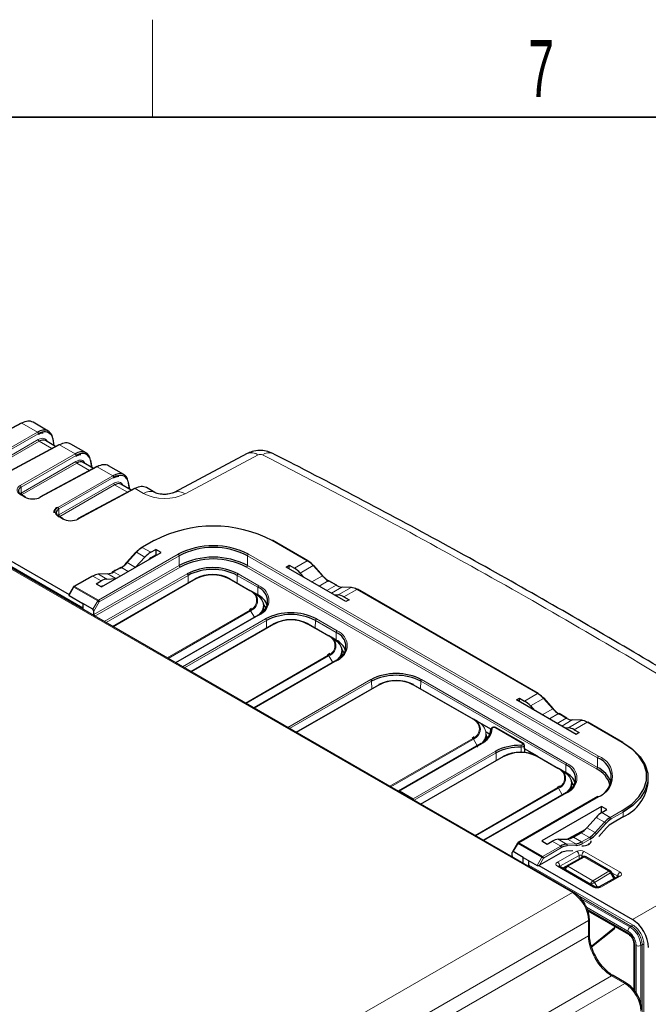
# Paper-space layout 'Blatt4' of a CAD drawing. Header units: millimetres. Extents: x 5 to 418, y 2 to 292.
# Tile 58 of 59: x 304 to 343, y 228 to 288. Entities that reach past the tile are written whole.
import ezdxf

# ---------------------------------------------------------------- set-up
doc = ezdxf.new("R2010")
doc.units = ezdxf.units.MM
doc.layers.add('SLD-0', color=7, linetype='Continuous')
doc.styles.add('SLDTEXTSTYLE0', font='TXT', dxfattribs={"width": 0.605})

psp = doc.layouts.new('Blatt4')

# ---------------------------------------------------------------- linework, layer by layer
at = {"color": 7, "linetype": 'Continuous', "lineweight": 25}
for p, q in [((282.292, 267.647), (307.37, 253.17)), ((338.374, 234.858), (285.231, 265.536)), ((304.428, 263.711), (300.934, 261.832)), ((306.098, 263.218), (305.161, 263.759)), ((306.549, 262.265), (305.915, 262.631)), ((306.462, 262.315), (306.392, 262.739)), ((306.747, 262.372), (303.253, 260.493)), ((308.418, 261.879), (307.48, 262.42)), ((318.311, 261.83), (313.817, 259.44)), ((309.067, 261.033), (305.572, 259.154)), ((308.868, 260.926), (308.235, 261.292)), ((308.781, 260.977), (308.711, 261.4)), ((310.737, 260.54), (309.799, 261.082)), ((311.386, 259.694), (307.892, 257.816)), ((311.187, 259.587), (310.554, 259.953)), ((311.1, 259.638), (311.031, 260.061)), ((312.634, 259.445), (312.119, 259.743)), ((304.697, 259.168), (304.419, 259.328)), ((312.634, 259.445), (312.618, 259.454)), ((307.016, 257.829), (306.739, 257.989)), ((312.568, 256.495), (311.829, 256.068)), ((322.041, 255.252), (319.888, 256.495)), ((309.36, 253.637), (313.026, 255.753)), ((311.475, 255.774), (310.906, 255.139)), ((311.46, 254.849), (312.023, 255.469)), ((312.383, 255.767), (312.692, 255.946)), ((312.692, 255.593), (312.447, 255.451)), ((313.026, 255.753), (312.692, 255.946)), ((312.692, 255.946), (312.692, 255.593)), ((312.692, 255.593), (312.721, 255.576)), ((310.543, 254.836), (310.067, 254.561)), ((320.702, 254.855), (320.895, 254.966)), ((324.368, 252.738), (320.702, 254.855)), ((320.895, 254.966), (321.204, 254.788)), ((320.895, 254.744), (320.895, 254.966)), ((322.964, 254.322), (322.396, 254.957)), ((308.781, 254.309), (307.67, 253.667)), ((309.721, 254.449), (309.152, 254.427)), ((321.564, 254.49), (321.816, 254.212)), ((307.64, 253.638), (307.363, 253.157)), ((309.026, 253.829), (309.335, 254.008)), ((309.026, 253.829), (309.36, 253.637)), ((309.693, 254.124), (310.246, 254.148)), ((310.049, 251.209), (315.122, 254.138)), ((317.249, 254.138), (318.521, 253.403)), ((323.803, 253.745), (323.327, 254.02)), ((324.718, 253.611), (324.149, 253.633)), ((307.375, 253.111), (308.224, 252.621)), ((318.769, 253.261), (318.521, 253.403)), ((318.957, 253.152), (318.77, 253.26)), ((323.647, 253.155), (323.895, 253.144)), ((324.252, 253.028), (324.561, 252.85)), ((336.183, 247.088), (325.089, 253.492)), ((308.224, 252.621), (308.224, 252.263)), ((308.841, 252.265), (308.224, 252.621)), ((319.338, 252.3), (319.334, 252.473)), ((324.561, 252.85), (324.368, 252.738)), ((308.901, 251.935), (308.898, 252.14)), ((318.981, 251.911), (313.908, 248.982)), ((318.58, 252.319), (318.441, 252.222)), ((314.857, 248.434), (319.931, 251.362)), ((322.057, 251.362), (323.33, 250.628)), ((323.577, 250.485), (323.33, 250.628)), ((323.766, 250.376), (323.578, 250.484)), ((323.388, 249.543), (323.25, 249.446)), ((324.147, 249.524), (324.143, 249.697)), ((323.789, 249.135), (318.716, 246.206)), ((321.32, 244.703), (326.394, 247.631)), ((328.52, 247.631), (332.197, 245.509)), ((334.844, 246.691), (335.037, 246.802)), ((338.511, 244.574), (334.844, 246.691)), ((335.037, 246.802), (335.346, 246.624)), ((335.037, 246.58), (335.037, 246.802)), ((335.706, 246.326), (335.958, 246.048)), ((337.107, 246.158), (336.538, 246.793)), ((337.945, 245.581), (337.47, 245.855)), ((332.444, 245.366), (332.197, 245.509)), ((333.268, 244.89), (332.445, 245.365)), ((338.86, 245.446), (338.291, 245.469)), ((341.384, 244.085), (339.231, 245.328)), ((332.988, 244.731), (333.218, 244.598)), ((333.014, 244.405), (333.01, 244.578)), ((333.263, 244.867), (333.261, 244.776)), ((335.251, 244.026), (333.588, 244.986)), ((337.789, 244.991), (338.037, 244.98)), ((338.394, 244.864), (338.703, 244.686)), ((338.703, 244.686), (338.511, 244.574)), ((332.656, 244.016), (327.583, 241.087)), ((332.255, 244.424), (332.117, 244.327)), ((335.354, 243.446), (335.33, 243.912)), ((336.144, 243.23), (335.341, 243.693)), ((328.957, 240.294), (334.03, 243.223)), ((336.157, 243.223), (337.429, 242.488)), ((337.677, 242.345), (337.429, 242.488)), ((337.865, 242.236), (337.678, 242.345)), ((338.246, 241.384), (338.243, 241.557)), ((338.336, 241.476), (338.243, 241.53)), ((342.924, 241.632), (342.924, 241.926)), ((337.889, 240.995), (332.816, 238.066)), ((337.488, 241.403), (337.349, 241.307)), ((328.496, 240.624), (328.496, 240.56)), ((339.843, 240.749), (334.945, 237.921)), ((340.066, 240.143), (336.4, 238.027)), ((340.4, 239.95), (340.066, 240.143)), ((340.072, 239.787), (340.066, 240.143)), ((340.072, 239.787), (340.094, 239.774)), ((340.091, 239.772), (340.4, 239.95)), ((339.17, 238.835), (339.734, 239.472)), ((341.401, 239.509), (340.731, 239.123)), ((339.079, 238.74), (338.019, 238.149)), ((338.337, 238.261), (338.812, 238.535)), ((340.373, 238.824), (339.911, 238.309)), ((334.917, 237.893), (334.599, 237.356)), ((336.4, 238.027), (336.734, 237.834)), ((336.734, 237.834), (337.043, 238.012)), ((337.403, 238.127), (337.977, 238.146)), ((334.585, 237.108), (334.589, 237.31)), ((335.263, 237.011), (334.646, 237.368)), ((337.545, 237.284), (336.248, 236.535)), ((338.305, 237.414), (337.904, 237.399)), ((335.263, 237.011), (336.112, 236.521)), ((335.263, 236.653), (335.263, 237.011)), ((335.61, 236.546), (335.613, 236.769)), ((337.902, 236.483), (338.909, 237.045)), ((340.613, 236.175), (339.108, 237.044)), ((336.212, 236.519), (341.962, 233.2)), ((339.662, 235.205), (337.456, 236.478)), ((337.702, 236.368), (337.902, 236.483)), ((340.887, 235.755), (340.687, 236.101)), ((341.106, 235.864), (339.918, 235.202)), ((340.892, 235.745), (340.887, 235.755)), ((339.228, 233.734), (341.723, 232.294)), ((339.322, 232.272), (339.322, 233.215)), ((339.456, 231.518), (340.839, 232.633)), ((342.047, 231.732), (342.047, 228.876)), ((341.588, 229.283), (340.777, 229.752))]:
    psp.add_line(p, q, dxfattribs=at)
at = {"color": 7, "linetype": 'Continuous', "lineweight": 18}
for p, q in [((282.287, 267.328), (308.224, 252.355)), ((338.276, 234.849), (285.134, 265.528)), ((304.467, 263.706), (300.973, 261.828)), ((305.427, 263.152), (304.467, 263.706)), ((302.053, 261.204), (305.427, 263.152)), ((305.483, 263.054), (302.109, 261.106)), ((302.109, 260.747), (305.476, 262.691)), ((306.43, 262.334), (306.371, 262.694)), ((305.533, 262.593), (302.166, 260.649)), ((306.786, 262.367), (303.292, 260.489)), ((306.316, 262.14), (305.533, 262.593)), ((307.746, 261.813), (306.786, 262.367)), ((304.372, 259.865), (307.746, 261.813)), ((307.803, 261.715), (304.429, 259.767)), ((318.986, 261.747), (314.492, 259.357)), ((304.429, 259.408), (307.796, 261.352)), ((307.852, 261.254), (304.485, 259.31)), ((309.105, 261.029), (305.611, 259.15)), ((308.636, 260.801), (307.852, 261.254)), ((308.749, 260.995), (308.69, 261.355)), ((310.066, 260.474), (309.105, 261.029)), ((306.691, 258.526), (310.066, 260.474)), ((310.122, 260.376), (306.748, 258.428)), ((304.429, 259.408), (304.429, 259.767)), ((306.748, 258.069), (310.115, 260.013)), ((310.171, 259.915), (306.804, 257.971)), ((311.425, 259.69), (307.931, 257.811)), ((310.955, 259.462), (310.171, 259.915)), ((311.069, 259.656), (311.009, 260.016)), ((311.951, 259.386), (311.425, 259.69)), ((304.658, 259.164), (304.38, 259.325)), ((306.748, 258.069), (306.748, 258.428)), ((306.977, 257.825), (306.7, 257.986)), ((312.608, 256.491), (311.869, 256.064)), ((312.383, 255.767), (311.869, 256.064)), ((322.001, 255.248), (319.848, 256.491)), ((309.17, 252.82), (314.068, 255.647)), ((314.125, 255.551), (309.227, 252.723)), ((311.51, 255.766), (310.941, 255.131)), ((312.023, 255.469), (311.51, 255.766)), ((314.134, 254.955), (314.125, 255.551)), ((318.322, 254.955), (318.331, 255.551)), ((339.827, 243.141), (318.331, 255.551)), ((318.387, 255.647), (339.883, 243.238)), ((308.901, 251.935), (314.134, 254.955)), ((314.191, 254.858), (308.959, 251.838)), ((310.583, 254.832), (310.107, 254.557)), ((311.007, 254.587), (310.583, 254.832)), ((311.445, 254.84), (310.941, 255.131)), ((339.761, 242.449), (318.265, 254.858)), ((318.322, 254.955), (339.818, 242.546)), ((321.204, 254.788), (322.001, 255.248)), ((321.564, 254.49), (322.36, 254.949)), ((322.929, 254.314), (322.36, 254.949)), ((308.821, 254.305), (307.71, 253.663)), ((309.335, 254.008), (308.821, 254.305)), ((309.748, 254.442), (309.179, 254.42)), ((309.693, 254.124), (309.179, 254.42)), ((309.533, 251.507), (314.623, 254.446)), ((314.68, 254.349), (309.645, 251.442)), ((310.252, 254.151), (309.748, 254.442)), ((310.531, 254.312), (310.107, 254.557)), ((314.686, 253.886), (314.68, 254.349)), ((317.685, 253.886), (317.692, 254.349)), ((318.964, 253.614), (317.692, 254.349)), ((317.748, 254.446), (319.021, 253.711)), ((322.284, 253.942), (322.929, 254.314)), ((307.67, 253.621), (307.375, 253.111)), ((309.13, 252.778), (307.67, 253.621)), ((307.71, 253.663), (309.17, 252.82)), ((315.162, 254.134), (310.073, 251.196)), ((318.481, 253.399), (317.209, 254.134)), ((318.957, 253.152), (318.964, 253.614)), ((322.722, 253.689), (323.287, 254.016)), ((323.198, 253.414), (323.763, 253.741)), ((323.763, 253.741), (323.287, 254.016)), ((323.477, 253.253), (324.122, 253.626)), ((323.895, 253.144), (324.691, 253.604)), ((324.691, 253.604), (324.122, 253.626)), ((318.958, 253.11), (318.957, 253.152)), ((324.252, 253.028), (325.049, 253.488)), ((336.143, 247.084), (325.049, 253.488)), ((308.841, 252.265), (309.13, 252.778)), ((309.227, 252.723), (308.898, 252.14)), ((313.392, 249.28), (318.481, 252.218)), ((318.521, 252.176), (313.448, 249.247)), ((319.021, 251.907), (313.931, 248.968)), ((318.751, 251.778), (318.521, 252.176)), ((314.341, 248.731), (319.431, 251.67)), ((319.488, 251.573), (314.454, 248.667)), ((319.971, 251.358), (314.881, 248.42)), ((319.495, 251.111), (319.488, 251.573)), ((323.29, 250.624), (322.017, 251.358)), ((322.493, 251.111), (322.5, 251.573)), ((323.773, 250.838), (322.5, 251.573)), ((322.556, 251.67), (323.829, 250.935)), ((323.766, 250.376), (323.773, 250.838)), ((323.766, 250.334), (323.766, 250.376)), ((318.2, 246.504), (323.29, 249.442)), ((323.33, 249.4), (318.256, 246.471)), ((323.559, 249.002), (323.33, 249.4)), ((323.829, 249.131), (318.739, 246.193)), ((320.804, 245), (325.894, 247.939)), ((325.951, 247.842), (320.917, 244.936)), ((326.434, 247.627), (321.344, 244.689)), ((325.958, 247.38), (325.951, 247.842)), ((332.157, 245.505), (328.48, 247.627)), ((328.956, 247.38), (328.963, 247.842)), ((337.872, 242.699), (328.963, 247.842)), ((329.019, 247.939), (337.929, 242.795)), ((335.346, 246.624), (336.143, 247.084)), ((335.706, 246.326), (336.502, 246.785)), ((337.071, 246.15), (336.502, 246.785)), ((336.426, 245.778), (337.071, 246.15)), ((336.864, 245.525), (337.43, 245.851)), ((337.905, 245.577), (337.43, 245.851)), ((337.34, 245.25), (337.905, 245.577)), ((337.619, 245.089), (338.264, 245.462)), ((338.037, 244.98), (338.833, 245.44)), ((338.833, 245.44), (338.264, 245.462)), ((338.394, 244.864), (339.191, 245.324)), ((341.344, 244.081), (339.191, 245.324)), ((335.211, 244.022), (333.548, 244.982)), ((327.067, 241.385), (332.157, 244.323)), ((332.197, 244.281), (327.124, 241.352)), ((332.696, 244.012), (327.662, 241.106)), ((332.444, 243.853), (332.197, 244.281)), ((327.618, 241.067), (332.444, 243.853)), ((328.496, 240.624), (333.531, 243.53)), ((333.588, 243.433), (328.553, 240.527)), ((333.594, 242.971), (333.588, 243.433)), ((334.07, 243.219), (328.981, 240.28)), ((337.389, 242.484), (336.117, 243.219)), ((337.865, 242.236), (337.872, 242.699)), ((339.818, 242.546), (339.827, 243.141)), ((337.866, 242.195), (337.865, 242.236)), ((327.662, 241.106), (328.496, 240.624)), ((332.3, 238.364), (337.389, 241.303)), ((337.429, 241.261), (332.356, 238.332)), ((337.929, 240.991), (332.839, 238.053)), ((337.659, 240.863), (337.429, 241.261)), ((341.962, 233.2), (355.268, 240.882)), ((339.883, 240.745), (334.985, 237.917)), ((340.072, 239.76), (340.072, 239.787)), ((340.091, 239.772), (340.606, 239.475)), ((340.606, 239.475), (341.344, 239.901)), ((341.401, 239.803), (340.662, 239.377)), ((341.401, 239.509), (341.401, 239.803)), ((339.678, 238.541), (340.247, 239.176)), ((339.734, 239.472), (340.247, 239.176)), ((340.327, 239.098), (339.759, 238.463)), ((338.954, 238.631), (338.128, 238.171)), ((338.812, 238.535), (339.32, 238.243)), ((339.17, 238.835), (339.678, 238.541)), ((334.945, 237.875), (334.646, 237.368)), ((336.406, 237.032), (334.945, 237.875)), ((334.985, 237.917), (336.446, 237.074)), ((337.043, 238.012), (337.558, 237.715)), ((337.403, 238.127), (337.916, 237.831)), ((337.916, 237.831), (338.485, 237.853)), ((337.977, 238.146), (338.485, 237.853)), ((338.337, 238.261), (338.844, 237.968)), ((338.844, 237.968), (339.32, 238.243)), ((339.376, 238.145), (338.9, 237.87)), ((336.446, 237.074), (337.558, 237.715)), ((337.614, 237.617), (336.503, 236.976)), ((337.359, 236.727), (338.547, 237.389)), ((338.518, 237.747), (337.949, 237.725)), ((338.999, 237.384), (341.205, 236.11)), ((334.53, 237.077), (334.585, 237.109)), ((336.112, 236.521), (336.406, 237.032)), ((336.503, 236.976), (336.248, 236.535)), ((338.686, 237.142), (337.498, 236.48)), ((339.008, 237.034), (338, 236.472)), ((338.686, 236.92), (338.686, 237.142)), ((338.976, 237.068), (338.855, 237.138)), ((338.855, 237.138), (338.855, 237.015)), ((340.513, 236.165), (339.008, 237.034)), ((335.61, 236.546), (341.967, 232.876)), ((339.565, 235.196), (337.359, 236.47)), ((337.498, 236.48), (337.498, 236.455)), ((337.678, 236.351), (337.702, 236.368)), ((338, 236.472), (339.541, 235.583)), ((339.541, 235.583), (340.513, 236.165)), ((340.615, 236.06), (339.642, 235.479)), ((340.815, 235.714), (340.615, 236.06)), ((341.062, 235.864), (340.705, 236.07)), ((339.642, 235.479), (339.816, 235.177)), ((341.205, 235.854), (340.017, 235.192)), ((340.522, 235.539), (340.815, 235.714)), ((340.82, 235.705), (340.815, 235.714)), ((341.062, 235.839), (341.062, 235.864)), ((308.535, 217.692), (338.276, 234.849)), ((341.911, 232.778), (338.582, 234.7)), ((338.827, 234.457), (341.824, 232.727)), ((341.684, 232.483), (339.138, 233.953)), ((339.204, 233.816), (341.681, 232.385)), ((339.266, 233.135), (310.299, 216.424)), ((339.266, 232.192), (339.266, 233.135)), ((339.443, 231.568), (340.857, 232.709)), ((340.857, 232.709), (340.857, 232.793)), ((341.911, 232.778), (341.824, 232.727)), ((312.049, 216.48), (339.266, 232.192)), ((342.106, 231.65), (342.106, 228.796)), ((342.192, 228.678), (342.192, 231.604)), ((342.561, 231.653), (342.473, 231.603)), ((342.473, 231.603), (342.473, 228.037)), ((342.561, 134.321), (342.561, 231.653)), ((342.673, 231.652), (342.673, 134.32)), ((340.68, 229.743), (313.528, 214.069)), ((341.491, 229.275), (340.68, 229.743)), ((312.538, 212.544), (341.491, 229.275))]:
    psp.add_line(p, q, dxfattribs=at)
at = {"color": 7, "linetype": 'Continuous', "lineweight": 18, "flags": 128}
for points in [[(311.51, 255.766), (311.5, 255.771), (311.49, 255.775), (311.483, 255.776), (311.477, 255.775), (311.475, 255.774)], [(310.941, 255.131), (310.931, 255.136), (310.921, 255.14), (310.914, 255.141), (310.908, 255.141), (310.906, 255.139)], [(322.36, 254.949), (322.371, 254.955), (322.38, 254.958), (322.387, 254.96), (322.393, 254.959), (322.396, 254.957)], [(322.929, 254.314), (322.939, 254.32), (322.949, 254.323), (322.956, 254.325), (322.962, 254.324), (322.964, 254.322)], [(307.64, 253.638), (307.641, 253.637), (307.645, 253.635), (307.651, 253.632), (307.659, 253.627), (307.67, 253.621)], [(318.965, 251.881), (318.999, 251.91), (319.17, 252.095), (319.276, 252.296), (319.311, 252.504), (319.276, 252.713), (319.17, 252.914), (318.999, 253.099), (318.769, 253.261)], [(323.773, 249.106), (323.807, 249.134), (323.978, 249.319), (324.084, 249.52), (324.12, 249.728), (324.084, 249.937), (323.978, 250.138), (323.807, 250.323), (323.577, 250.485)], [(336.502, 246.785), (336.513, 246.791), (336.522, 246.794), (336.529, 246.796), (336.535, 246.795), (336.538, 246.793)], [(337.071, 246.15), (337.082, 246.156), (337.091, 246.159), (337.098, 246.161), (337.104, 246.16), (337.107, 246.158)], [(337.873, 240.966), (337.907, 240.995), (338.078, 241.18), (338.184, 241.38), (338.219, 241.589), (338.184, 241.798), (338.078, 241.998), (337.907, 242.183), (337.677, 242.345)], [(336.406, 237.032), (336.418, 237.025), (336.431, 237.017), (336.445, 237.01), (336.458, 237.002), (336.471, 236.994), (336.483, 236.987), (336.494, 236.981), (336.503, 236.976)], [(340.615, 236.06), (340.64, 236.075), (340.661, 236.086), (340.676, 236.095), (340.684, 236.1), (340.687, 236.101)], [(339.415, 235.348), (339.422, 235.351), (339.449, 235.367), (339.479, 235.385), (339.512, 235.404), (339.547, 235.423), (339.58, 235.443), (339.613, 235.462), (339.642, 235.479)], [(340.815, 235.714), (340.84, 235.728), (340.861, 235.74), (340.876, 235.749), (340.884, 235.754), (340.887, 235.755)]]:
    psp.add_lwpolyline(points, dxfattribs=at)
at = {"color": 7, "linetype": 'Continuous', "lineweight": 25, "flags": 128}
for points in [[(310.906, 255.139), (310.905, 255.138), (310.904, 255.133), (310.905, 255.126), (310.909, 255.118)], [(322.964, 254.322), (322.965, 254.321), (322.966, 254.317), (322.965, 254.31), (322.961, 254.302)], [(318.785, 253.225), (319.018, 253.061), (319.192, 252.874), (319.299, 252.671), (319.335, 252.459), (319.299, 252.248), (319.192, 252.045), (319.165, 252.009)], [(319.475, 252.349), (319.423, 252.429), (319.329, 252.544)], [(319.324, 252.151), (319.338, 252.286), (319.338, 252.3)], [(323.593, 250.449), (323.827, 250.285), (324, 250.098), (324.107, 249.895), (324.143, 249.683), (324.107, 249.472), (324, 249.269), (323.973, 249.233)], [(324.132, 249.375), (324.147, 249.51), (324.147, 249.524)], [(324.284, 249.574), (324.232, 249.654), (324.137, 249.768)], [(337.107, 246.158), (337.107, 246.157), (337.108, 246.152), (337.107, 246.146), (337.104, 246.138)], [(332.999, 244.257), (333.014, 244.391), (333.014, 244.405)], [(341.344, 239.901), (341.918, 240.296), (342.364, 240.742), (342.67, 241.226), (342.825, 241.734), (342.825, 242.249), (342.67, 242.756), (342.364, 243.241), (341.918, 243.687), (341.344, 244.081)], [(341.401, 244.049), (341.984, 243.648), (342.437, 243.195), (342.747, 242.703), (342.904, 242.188), (342.904, 241.664), (342.747, 241.149), (342.437, 240.657), (341.984, 240.204), (341.401, 239.803)], [(337.693, 242.31), (337.926, 242.146), (338.1, 241.958), (338.207, 241.755), (338.243, 241.544), (338.207, 241.333), (338.1, 241.129), (338.073, 241.093)], [(338.383, 241.434), (338.331, 241.514), (338.237, 241.629)], [(338.234, 241.246), (338.246, 241.371), (338.246, 241.384)], [(334.585, 237.108), (334.584, 237.096), (334.581, 237.086), (334.576, 237.077), (334.569, 237.072), (334.56, 237.069), (334.55, 237.068), (334.541, 237.071)], [(337.7, 236.367), (337.679, 236.352), (337.677, 236.351)]]:
    psp.add_lwpolyline(points, dxfattribs=at)
at = {"color": 7, "linetype": 'Continuous', "lineweight": 25}
for centre, radius, start, end in [((304.443, 263.675), 0.0395, 53.60191, 112.96519), ((306.349, 262.73), 0.044, 11.48, 63.10992), ((306.763, 262.336), 0.0395, 53.60191, 112.96519), ((308.668, 261.391), 0.044, 11.48, 63.10992), ((309.082, 260.997), 0.0395, 53.60191, 112.96519), ((310.988, 260.052), 0.044, 11.48, 63.10992), ((311.401, 259.658), 0.0395, 53.60191, 112.96519), ((304.681, 259.132), 0.0396, 65.36022, 124.60414), ((305.588, 259.118), 0.0395, 53.60191, 112.96519), ((307, 257.793), 0.0396, 65.36022, 124.60414), ((307.907, 257.779), 0.0395, 53.60191, 112.96519), ((316.228, 249.542), 7.835, 62.48054, 117.51946), ((312.528, 254.833), 1.396, 120.82793, 138.78045), ((312.635, 254.78), 1.496, 120.82793, 138.78045), ((311.845, 256.032), 0.0402, 54.38242, 114.30712), ((312.584, 256.458), 0.0402, 54.38242, 114.30712), ((316.228, 251.48), 4.694, 62.60967, 117.39033), ((316.228, 251.492), 4.571, 62.60967, 117.39033), ((319.872, 256.458), 0.0402, 65.69288, 125.61758), ((316.228, 250.914), 4.552, 62.60967, 117.39033), ((309.708, 256.169), 1.596, 300.82793, 318.78045), ((309.816, 256.117), 1.496, 300.82793, 318.78045), ((316.228, 250.926), 4.429, 62.60967, 117.39033), ((316.186, 251.43), 3.396, 62.60967, 117.39033), ((322.025, 255.215), 0.0402, 65.69288, 125.61758), ((321.235, 253.963), 1.496, 41.21955, 59.17207), ((321.342, 254.016), 1.396, 41.21955, 59.17207), ((309.236, 253.63), 0.792, 94.05673, 121.56592), ((309.154, 254.377), 0.0496, 59.25628, 91.9406), ((309.692, 255.232), 0.792, 274.05673, 301.56592), ((310.084, 254.525), 0.0402, 54.38242, 114.30712), ((316.186, 251.442), 3.274, 62.60967, 117.39033), ((316.186, 252.086), 2.311, 62.60967, 117.39033), ((316.186, 252.16), 2.224, 62.60967, 117.39033), ((324.054, 255.3), 1.496, 221.21955, 239.17207), ((324.162, 255.353), 1.596, 221.21955, 239.17207), ((307.71, 253.598), 0.08, 119.99731, 150), ((318.634, 252.745), 0.93, 290.78342, 69.21658), ((323.787, 253.708), 0.0402, 65.69288, 125.61758), ((324.178, 254.416), 0.792, 238.43408, 265.94327), ((324.716, 253.561), 0.0496, 88.0594, 120.74372), ((324.635, 252.814), 0.792, 58.43408, 85.94327), ((318.177, 252.676), 0.805, 16.32063, 64.64021), ((318.746, 253.228), 0.0397, 355.45284, 54.57467), ((318.453, 252.105), 1.161, 19.88756, 64.28644), ((309.026, 251.942), 0.124, 183.30647, 230.20016), ((319.004, 251.878), 0.0396, 125.35847, 184.60773), ((320.994, 248.654), 3.396, 62.60967, 117.39033), ((320.994, 248.666), 3.274, 62.60967, 117.39033), ((320.994, 249.311), 2.311, 62.60967, 117.39033), ((320.994, 249.384), 2.224, 62.60967, 117.39033), ((322.985, 249.9), 0.805, 16.32063, 64.64021), ((323.443, 249.969), 0.93, 290.78342, 69.21658), ((323.554, 250.452), 0.0397, 355.45284, 54.57467), ((323.262, 249.329), 1.161, 19.88756, 64.28644), ((323.812, 249.103), 0.0396, 125.35847, 184.60773), ((327.457, 244.923), 3.396, 62.60967, 117.39033), ((327.457, 244.935), 3.274, 62.60967, 117.39033), ((327.457, 245.58), 2.311, 62.60967, 117.39033), ((327.457, 245.653), 2.224, 62.60967, 117.39033), ((336.167, 247.051), 0.0402, 65.69288, 125.61758), ((335.377, 245.799), 1.496, 41.21955, 59.17207), ((335.485, 245.852), 1.396, 41.21955, 59.17207), ((338.196, 247.136), 1.496, 221.21955, 239.17207), ((338.304, 247.189), 1.596, 221.21955, 239.17207), ((331.852, 244.781), 0.805, 16.32063, 64.64021), ((337.929, 245.544), 0.0402, 65.69288, 125.61758), ((338.32, 246.252), 0.792, 238.43408, 265.94327), ((338.858, 245.397), 0.0496, 88.0594, 120.74372), ((338.777, 244.649), 0.792, 58.43408, 85.94327), ((332.205, 244.949), 1.061, 294.17353, 355.58197), ((332.245, 245.017), 1.101, 294.17353, 355.58197), ((332.286, 244.58), 0.724, 319.94477, 359.8473), ((335.034, 240.703), 3.202, 88.38774, 117.99763), ((341.368, 244.049), 0.0402, 65.69288, 125.61758), ((335.036, 240.708), 3.086, 88.38774, 117.99763), ((335.094, 241.171), 2.311, 62.60967, 117.39033), ((335.094, 241.244), 2.224, 62.60967, 117.39033), ((337.542, 241.829), 0.93, 290.78342, 69.21658), ((339.366, 241.927), 1.298, 290.78342, 69.21658), ((337.085, 241.761), 0.805, 16.32063, 64.64021), ((337.654, 242.313), 0.0397, 355.45284, 54.57467), ((337.362, 241.19), 1.161, 19.88756, 64.28644), ((339.109, 241.065), 1.53, 15.02935, 64.7657), ((339.122, 241.094), 1.61, 18.73358, 64.40198), ((340.325, 241.889), 2.612, 294.33324, 354.34662), ((337.912, 240.963), 0.0396, 125.35847, 184.60773), ((341.372, 238.19), 1.496, 120.82793, 138.78045), ((341.378, 238.178), 1.396, 120.82793, 138.78045), ((341.498, 237.838), 1.496, 120.82793, 138.78045), ((338.553, 239.527), 1.496, 300.82793, 318.78045), ((338.558, 239.515), 1.596, 300.82793, 318.78045), ((334.985, 237.852), 0.08, 119.99731, 149.42263), ((337.972, 237.041), 0.792, 94.05673, 121.56592), ((338.429, 238.643), 0.792, 274.05673, 301.56592), ((338.458, 238.59), 0.845, 274.05673, 301.56592), ((337.96, 236.609), 0.792, 94.05673, 121.56592), ((338.001, 236.988), 0.739, 94.05673, 121.56592), ((339.008, 236.871), 0.2, 60.00269, 119.1388), ((340.513, 236.001), 0.2, 30.00252, 60.00269), ((340.713, 232.789), 0.2, 308.89298, 352.17065)]:
    psp.add_arc(centre, radius, start, end, dxfattribs=at)
at = {"color": 7, "linetype": 'Continuous', "lineweight": 18}
for centre, radius, start, end in [((305.364, 263.051), 0.119, 1.72152, 58.27848), ((305.596, 262.694), 0.119, 181.72152, 238.27848), ((306.343, 262.735), 0.0493, 304.21163, 5.03558), ((307.683, 261.712), 0.119, 1.72152, 58.27848), ((318.576, 261.197), 0.686, 53.28635, 112.68191), ((319.648, 261.256), 0.629, 68.72701, 128.50463), ((307.915, 261.355), 0.119, 181.72152, 238.27848), ((308.662, 261.396), 0.0493, 304.21163, 5.03558), ((310.003, 260.373), 0.119, 1.72152, 58.27848), ((304.309, 259.764), 0.119, 1.72152, 58.27848), ((310.234, 260.016), 0.119, 181.72152, 238.27848), ((310.982, 260.057), 0.0493, 304.21163, 5.03558), ((304.403, 259.292), 0.0396, 65.36022, 124.60414), ((304.548, 259.412), 0.119, 181.72152, 238.27848), ((312.347, 258.809), 0.699, 67.18309, 124.47594), ((314.082, 258.808), 0.685, 53.25775, 113.01426), ((306.629, 258.425), 0.119, 1.72152, 58.27848), ((306.722, 257.953), 0.0396, 65.36022, 124.60414), ((306.867, 258.073), 0.119, 181.72152, 238.27848), ((314.002, 255.544), 0.123, 3.22965, 57.34774), ((318.454, 255.544), 0.123, 122.65226, 176.77035), ((310.559, 254.799), 0.0402, 54.38242, 114.30712), ((314.257, 254.962), 0.123, 183.22965, 237.34774), ((318.199, 254.962), 0.123, 302.65226, 356.77035), ((308.797, 254.272), 0.0402, 54.38242, 114.30712), ((309.723, 254.4), 0.0496, 59.25628, 91.9406), ((314.556, 254.342), 0.123, 3.22965, 57.34774), ((317.815, 254.342), 0.123, 122.65226, 176.77035), ((307.686, 253.631), 0.0402, 54.38242, 114.30712), ((307.771, 253.565), 0.115, 121.95467, 151.14439), ((315.139, 254.101), 0.0402, 54.38183, 114.31395), ((317.232, 254.101), 0.0402, 65.68605, 125.61817), ((319.087, 253.607), 0.123, 122.65226, 176.77035), ((318.679, 252.809), 0.965, 290.78342, 69.21658), ((323.311, 253.983), 0.0402, 65.69288, 125.61758), ((324.147, 253.583), 0.0496, 88.0594, 120.74372), ((318.505, 253.367), 0.0402, 65.68605, 125.61817), ((318.257, 252.809), 0.632, 290.78342, 69.21658), ((325.073, 253.456), 0.0402, 65.69288, 125.61758), ((309.232, 252.722), 0.115, 121.95467, 151.14439), ((304.827, 245.056), 8.84, 60.14978, 60.86879), ((309.104, 252.716), 0.123, 3.22965, 57.34774), ((318.249, 252.825), 0.704, 292.76118, 6.26871), ((318.42, 252.12), 0.115, 28.85561, 58.04533), ((318.998, 251.875), 0.0395, 53.76669, 114.92285), ((319.365, 251.566), 0.123, 3.22965, 57.34774), ((319.947, 251.326), 0.0402, 54.38183, 114.31395), ((322.04, 251.326), 0.0402, 65.68605, 125.61817), ((322.623, 251.566), 0.123, 122.65226, 176.77035), ((323.313, 250.591), 0.0402, 65.68605, 125.61817), ((323.066, 250.033), 0.632, 290.78342, 69.21658), ((323.896, 250.831), 0.123, 122.65226, 176.77035), ((323.487, 250.033), 0.965, 290.78342, 69.21658), ((323.057, 250.05), 0.704, 292.76118, 6.26871), ((323.229, 249.344), 0.115, 28.85561, 58.04533), ((323.806, 249.099), 0.0395, 53.76669, 114.92285), ((325.828, 247.835), 0.123, 3.22965, 57.34774), ((326.41, 247.595), 0.0402, 54.38183, 114.31395), ((328.503, 247.595), 0.0402, 65.68605, 125.61817), ((329.086, 247.835), 0.123, 122.65226, 176.77035), ((337.453, 245.819), 0.0402, 65.69288, 125.61758), ((332.18, 245.472), 0.0402, 65.68605, 125.61817), ((331.933, 244.914), 0.632, 290.78342, 69.21658), ((332.157, 244.61), 0.809, 290.78342, 69.21658), ((338.289, 245.419), 0.0496, 88.0594, 120.74372), ((339.215, 245.292), 0.0402, 65.69288, 125.61758), ((331.924, 244.931), 0.704, 292.76118, 6.26871), ((333.338, 244.857), 0.0748, 85.54206, 172.51093), ((333.572, 244.95), 0.0395, 65.07715, 126.23331), ((332.096, 244.226), 0.115, 28.85561, 58.04533), ((332.673, 243.981), 0.0384, 52.81791, 115.87163), ((340.661, 243.792), 5.538, 178.8494, 179.9912), ((335.234, 243.99), 0.0396, 65.3808, 126.20562), ((332.344, 243.793), 0.116, 2.67302, 31.06558), ((333.465, 243.426), 0.123, 3.22965, 57.34774), ((334.047, 243.186), 0.0402, 54.38183, 114.31395), ((336.14, 243.186), 0.0402, 65.68605, 125.61817), ((337.995, 242.692), 0.123, 122.65226, 176.77035), ((337.587, 241.893), 0.965, 290.78342, 69.21658), ((339.95, 243.134), 0.123, 122.65226, 176.77035), ((339.41, 241.991), 1.333, 290.78342, 69.21658), ((337.413, 242.451), 0.0402, 65.68605, 125.61817), ((337.165, 241.893), 0.632, 290.78342, 69.21658), ((339.695, 242.553), 0.123, 302.65226, 356.77035), ((337.157, 241.91), 0.704, 292.76118, 6.26871), ((337.328, 241.205), 0.115, 28.85561, 58.04533), ((337.906, 240.959), 0.0395, 53.76669, 114.92285), ((339.86, 240.713), 0.0395, 53.76669, 114.92285), ((341.278, 239.798), 0.123, 2.60548, 57.39452), ((340.129, 238.974), 0.234, 32.03281, 59.71433), ((340.539, 239.371), 0.123, 2.60548, 57.39452), ((339.56, 238.339), 0.234, 32.03281, 59.71433), ((335.401, 238.655), 0.904, 237.56947, 239.71309), ((334.962, 237.885), 0.0395, 53.76669, 114.92285), ((335.047, 237.819), 0.115, 121.95467, 151.14439), ((337.863, 237.756), 0.0915, 339.97511, 54.37962), ((338.432, 237.778), 0.0915, 339.97511, 54.37962), ((338.778, 237.864), 0.123, 2.60548, 57.39452), ((339.253, 238.139), 0.123, 2.60548, 57.39452), ((337.491, 237.612), 0.123, 2.60548, 57.39452), ((338.383, 237.134), 0.303, 1.58347, 57.26691), ((339.162, 237.124), 0.307, 121.9772, 177.4454), ((336.507, 236.976), 0.115, 121.95467, 151.14439), ((336.38, 236.97), 0.123, 2.60548, 57.39452), ((337.195, 236.472), 0.303, 1.58347, 57.26691), ((338.949, 236.956), 0.0976, 53.25708, 114.08543), ((339.066, 236.952), 0.101, 65.69288, 125.61758), ((337.415, 236.388), 0.099, 65.36022, 124.60414), ((338.005, 236.336), 0.18, 125.0418, 207.44895), ((338.169, 236.211), 0.311, 122.81131, 173.61212), ((337.942, 236.394), 0.0976, 53.25708, 114.08543), ((340.572, 236.083), 0.101, 65.69288, 125.61758), ((340.366, 235.919), 0.287, 29.47073, 58.96593), ((341.368, 235.85), 0.307, 121.9772, 177.4454), ((339.709, 235.322), 0.311, 122.81131, 173.61212), ((339.393, 235.338), 0.287, 29.47073, 58.96593), ((341.147, 235.771), 0.101, 54.63713, 113.91254), ((338.332, 234.768), 0.099, 65.36934, 124.58393), ((339.621, 235.115), 0.099, 65.38106, 124.60237), ((339.959, 235.109), 0.101, 54.6343, 113.94687), ((339.223, 233.224), 0.099, 295.38919, 354.62334), ((340.785, 232.687), 0.0759, 315.60426, 17.14036), ((340.803, 232.811), 0.116, 298.03562, 335.77663), ((341.777, 232.373), 0.096, 172.79598, 236.05434), ((341.991, 232.469), 0.308, 122.91809, 177.3706), ((341.844, 232.882), 0.123, 302.91809, 357.3706), ((339.223, 232.282), 0.0994, 295.44597, 353.95638), ((342.143, 231.739), 0.0962, 184.50157, 247.15347), ((342.333, 231.877), 0.308, 242.63357, 297.07778), ((342.617, 231.543), 0.123, 62.63358, 117.07777), ((340.736, 229.662), 0.0991, 65.52386, 124.59026), ((341.547, 229.193), 0.099, 65.37542, 124.60285)]:
    psp.add_arc(centre, radius, start, end, dxfattribs=at)
at = {"color": 7, "linetype": 'Continuous', "lineweight": 25}
for centre, major_axis, ratio, start_param, end_param in [((304.449, 262.554), (0.717, 1.202), 0.586803, 0.008503, 0.776367), ((305.41, 261.999), (0.683, 1.222), 0.567804, 5.664277, 7.043087), ((305.467, 261.967), (0.643, 1.153), 0.567218, 6.008824, 7.042622), ((305.523, 261.934), (0.389, 0.699), 0.566193, 6.273948, 7.041811), ((306.769, 261.215), (0.717, 1.202), 0.586803, 0.008503, 0.776367), ((307.729, 260.66), (0.683, 1.222), 0.567804, 5.664277, 7.043087), ((307.787, 260.628), (0.643, 1.153), 0.567218, 6.008824, 7.042622), ((307.842, 260.595), (0.389, 0.699), 0.566193, 6.273948, 7.041811), ((309.088, 259.876), (0.717, 1.202), 0.586803, 0.008503, 0.776367), ((310.049, 259.321), (0.683, 1.222), 0.567804, 5.664277, 7.043087), ((310.106, 259.289), (0.643, 1.153), 0.567218, 6.008824, 7.042622), ((304.86, 259.527), (0.6, -0.01), 0.565757, 2.383153, 3.936496), ((310.162, 259.256), (0.389, 0.699), 0.566193, 6.273948, 7.041811), ((311.407, 258.537), (0.717, 1.202), 0.586803, 0.008503, 0.776367), ((304.86, 259.167), (0.6, -0.008), 0.568489, 2.380984, 2.590407), ((305.139, 259.432), (0.68, -0.01), 0.567125, 3.935417, 5.48876), ((307.18, 258.188), (0.6, -0.01), 0.565757, 2.383153, 3.936496), ((307.18, 257.828), (0.6, -0.008), 0.568489, 2.380984, 2.590407), ((307.458, 258.093), (0.68, -0.01), 0.567125, 3.935417, 5.48876), ((312.369, 254.796), (0.615, 1.03), 0.56722, 0.793746, 1.230078), ((312.432, 254.48), (0.615, 1.03), 0.56722, 0.793746, 1.054713), ((321.219, 253.816), (-0.615, 1.03), 0.56722, 5.053107, 5.48944), ((309.321, 253.036), (0.615, 1.03), 0.56722, 0.357413, 0.793746), ((309.246, 252.641), (0.615, 1.03), 0.56722, 0.532778, 0.706048), ((307.455, 253.157), (0.0971, 0.026), 0.51759, 2.664011, 3.619289), ((324.267, 252.057), (-0.615, 1.03), 0.56722, 5.48944, 5.925772), ((308.842, 252.172), (-0.0266, 0.0974), 0.512471, 4.247129, 5.805584), ((335.361, 245.652), (-0.615, 1.03), 0.56722, 5.053107, 5.48944), ((338.409, 243.893), (-0.615, 1.03), 0.56722, 5.48944, 5.925772), ((327.662, 241.04), (0.113, 0), 0.577382, 1.570796, 2.356113), ((340.106, 238.784), (0.584, 1.048), 0.587367, 0.776279, 1.212611), ((338.798, 239.524), (0.584, 1.048), 0.587367, 3.917871, 4.354204), ((337.058, 237.024), (0.584, 1.048), 0.587367, 0.339947, 0.776279), ((338.322, 239.249), (0.584, 1.048), 0.587367, 3.481539, 3.917871), ((338.857, 238.043), (0.574, -0.009), 0.567125, 4.706265, 6.306161), ((334.645, 237.276), (-0.0254, 0.0967), 0.522903, 5.805587, 7.364042), ((335.698, 236.718), (-0.06, 0.104), 0.577385, 0.342354, 0.768178), ((335.554, 236.513), (0.041, 0.0687), 0.56722, 4.42454, 5.506135), ((336.192, 236.568), (0.0971, 0.026), 0.51759, 3.619289, 5.190086), ((341.962, 232.057), (-0.7, 1.212), 0.577557, 3.927224, 5.497716)]:
    psp.add_ellipse(centre, major_axis=major_axis, ratio=ratio, start_param=start_param, end_param=end_param, dxfattribs=at)
at = {"color": 7, "linetype": 'Continuous', "lineweight": 18}
for centre, major_axis, ratio, start_param, end_param in [((305.466, 261.966), (0.429, 0.769), 0.567218, 5.847759, 7.042622), ((305.467, 261.967), (0.643, 1.153), 0.567218, 5.663812, 6.008824), ((307.785, 260.627), (0.429, 0.769), 0.567218, 5.847759, 7.042622), ((307.787, 260.628), (0.643, 1.153), 0.567218, 5.663812, 6.008824), ((319.124, 261.664), (0.2, -0.003), 0.567125, 0.855991, 2.341931), ((310.106, 259.289), (0.643, 1.153), 0.567218, 5.663812, 6.008824), ((304.861, 259.592), (0.68, -0.01), 0.567125, 2.382074, 3.935417), ((310.104, 259.288), (0.429, 0.769), 0.567218, 5.847759, 7.042622), ((313.248, 260.108), (1.817, 0.001), 0.566679, 3.91714, 5.465592), ((307.181, 258.254), (0.68, -0.01), 0.567125, 2.382074, 3.935417), ((338.773, 237.258), (0.32, -0.005), 0.567125, 0.793824, 2.36462), ((337.585, 236.596), (0.32, -0.005), 0.567125, 2.36462, 3.935417), ((338.771, 237.093), (0.12, -0.005), 0.549843, 0.806585, 2.377382), ((337.583, 236.431), (0.12, -0.005), 0.549843, 2.377382, 2.656736), ((340.979, 235.984), (0.32, -0.005), 0.567125, 5.506213, 7.077009), ((340.977, 235.82), (0.12, -0.005), 0.549843, 0.423171, 0.806585), ((338.273, 233.705), (-0.7, 1.212), 0.580414, 3.927255, 5.497741), ((339.791, 235.322), (0.32, -0.005), 0.567125, 3.935417, 5.506213), ((341.681, 231.895), (-0.3, 0.52), 0.577557, 3.927224, 5.497716), ((340.678, 231.375), (-1, 1.732), 0.575578, 0.785632, 2.356123), ((341.488, 228.13), (-0.7, 1.212), 0.58043, 3.927187, 5.49767)]:
    psp.add_ellipse(centre, major_axis=major_axis, ratio=ratio, start_param=start_param, end_param=end_param, dxfattribs=at)
at = {"color": 7, "linetype": 'Continuous', "lineweight": 25}
for points, knots in [([(305.466, 263.017), (305.512, 263.041), (305.626, 263.103), (305.725, 263.112), (305.785, 263.118)], [0, 0, 0, 0, 0.402646, 1, 1, 1, 1]), ([(319.876, 261.842), (319.744, 261.897), (319.489, 262.003), (319.051, 262.04), (318.65, 261.986), (318.408, 261.875), (318.311, 261.83)], [0, 0, 0, 0, 0.263346, 0.509506, 0.802375, 1, 1, 1, 1]), ([(307.785, 261.678), (307.831, 261.703), (307.945, 261.764), (308.045, 261.773), (308.104, 261.779)], [0, 0, 0, 0, 0.402646, 1, 1, 1, 1]), ([(356.008, 240.894), (355.783, 241.042), (354.057, 242.18), (350.872, 244.226), (346.348, 247.052), (341.67, 249.867), (336.749, 252.734), (331.644, 255.605), (326.451, 258.423), (322.513, 260.494), (320.304, 261.621), (319.875, 261.84)], [0, 0, 0, 0, 0.020024, 0.153606, 0.27921, 0.410303, 0.549365, 0.688447, 0.827504, 0.966438, 1, 1, 1, 1]), ([(310.105, 260.339), (310.15, 260.364), (310.264, 260.425), (310.364, 260.434), (310.423, 260.44)], [0, 0, 0, 0, 0.402646, 1, 1, 1, 1]), ([(313.817, 259.44), (313.8, 259.431), (313.76, 259.411), (313.63, 259.368), (313.435, 259.332), (313.199, 259.319), (312.969, 259.339), (312.788, 259.38), (312.677, 259.422), (312.647, 259.438), (312.634, 259.445)], [0, 0, 0, 0, 0.093954, 0.224001, 0.363752, 0.513845, 0.667419, 0.795873, 0.912919, 1, 1, 1, 1]), ([(306.65, 258.53), (306.614, 258.505), (306.519, 258.443), (306.429, 258.323), (306.428, 258.225), (306.428, 258.185)], [0, 0, 0, 0, 0.277388, 0.709439, 1, 1, 1, 1]), ([(310.232, 254.657), (310.19, 254.645), (310.091, 254.616), (310.029, 254.554), (309.994, 254.519)], [0, 0, 0, 0, 0.42433, 1, 1, 1, 1]), ([(333.586, 244.984), (333.581, 244.988), (333.559, 245.004), (333.503, 245.016), (333.427, 245.018), (333.355, 244.998), (333.301, 244.962), (333.271, 244.916), (333.26, 244.881), (333.263, 244.866), (333.263, 244.865)], [0, 0, 0, 0, 0.048782, 0.213845, 0.391813, 0.573458, 0.738688, 0.874612, 0.999434, 1, 1, 1, 1]), ([(335.323, 243.913), (335.323, 243.926), (335.321, 243.954), (335.296, 243.991), (335.271, 244.017), (335.253, 244.024), (335.25, 244.025)], [0, 0, 0, 0, 0.25419, 0.590944, 0.950738, 1, 1, 1, 1]), ([(339.226, 237.796), (339.251, 237.815), (339.28, 237.837), (339.287, 237.863), (339.287, 237.866)], [0, 0, 0, 0, 0.87238, 1, 1, 1, 1]), ([(337.456, 236.478), (337.451, 236.482), (337.445, 236.486), (337.447, 236.485), (337.447, 236.484)], [0, 0, 0, 0, 0.795049, 1, 1, 1, 1]), ([(341.113, 235.868), (341.113, 235.868), (341.115, 235.87), (341.109, 235.866), (341.106, 235.864)], [0, 0, 0, 0, 0.363971, 1, 1, 1, 1]), ([(339.047, 234.145), (339.042, 234.156), (338.978, 234.292), (338.789, 234.523), (338.559, 234.743), (338.414, 234.833), (338.374, 234.858)], [0, 0, 0, 0, 0.033552, 0.436505, 0.842512, 1, 1, 1, 1]), ([(339.918, 235.202), (339.911, 235.198), (339.897, 235.191), (339.858, 235.181), (339.81, 235.175), (339.755, 235.177), (339.707, 235.186), (339.677, 235.197), (339.666, 235.203), (339.662, 235.205)], [0, 0, 0, 0, 0.1399671, 0.2812157, 0.4379432, 0.6070315, 0.7791452, 0.9212762, 1, 1, 1, 1]), ([(339.322, 233.215), (339.319, 233.281), (339.311, 233.468), (339.231, 233.791), (339.107, 234.031), (339.047, 234.145)], [0, 0, 0, 0, 0.218274, 0.626558, 1, 1, 1, 1]), ([(339.762, 230.835), (339.736, 230.875), (339.62, 231.057), (339.476, 231.412), (339.345, 231.866), (339.33, 232.138), (339.322, 232.272)], [0, 0, 0, 0, 0.087646, 0.39524, 0.701842, 1, 1, 1, 1]), ([(341.723, 232.294), (341.745, 232.279), (341.797, 232.245), (341.886, 232.152), (341.969, 232.025), (342.026, 231.888), (342.045, 231.788), (342.047, 231.744), (342.047, 231.732)], [0, 0, 0, 0, 0.147487, 0.337141, 0.539403, 0.747043, 0.933502, 1, 1, 1, 1]), ([(340.777, 229.752), (340.718, 229.788), (340.545, 229.895), (340.259, 230.148), (339.969, 230.483), (339.823, 230.731), (339.762, 230.835)], [0, 0, 0, 0, 0.159637, 0.467778, 0.777689, 1, 1, 1, 1]), ([(342.262, 228.571), (342.257, 228.581), (342.193, 228.718), (342.003, 228.949), (341.774, 229.169), (341.629, 229.258), (341.588, 229.283)], [0, 0, 0, 0, 0.033561, 0.436508, 0.842512, 1, 1, 1, 1]), ([(342.537, 227.641), (342.534, 227.706), (342.526, 227.894), (342.446, 228.217), (342.321, 228.456), (342.262, 228.571)], [0, 0, 0, 0, 0.218276, 0.626564, 1, 1, 1, 1])]:
    psp.add_open_spline(points, degree=3, knots=knots, dxfattribs=at)
at = {"color": 7, "linetype": 'Continuous', "lineweight": 18}
for points, knots in [([(355.268, 240.882), (352.194, 242.864), (347.054, 246.178), (339.544, 250.67), (332.94, 254.454), (326.191, 258.158), (321.568, 260.551), (319.256, 261.748)], [0, 0, 0, 0, 0.271012, 0.453209, 0.635506, 0.817703, 1, 1, 1, 1]), ([(333.548, 244.982), (333.538, 244.987), (333.517, 244.997), (333.477, 245.003), (333.436, 245.002), (333.398, 244.992), (333.368, 244.977), (333.347, 244.956), (333.345, 244.94), (333.343, 244.932)], [0, 0, 0, 0, 0.142474, 0.284952, 0.427322, 0.569562, 0.711749, 0.853982, 1, 1, 1, 1]), ([(335.324, 243.914), (335.324, 243.904), (335.324, 243.881), (335.297, 243.847), (335.251, 243.818), (335.191, 243.798), (335.146, 243.795), (335.123, 243.793)], [0, 0, 0, 0, 0.163042, 0.372105, 0.581342, 0.790698, 1, 1, 1, 1]), ([(335.124, 243.904), (335.138, 243.904), (335.165, 243.906), (335.201, 243.917), (335.229, 243.935), (335.245, 243.957), (335.248, 243.98), (335.237, 244.003), (335.22, 244.016), (335.211, 244.022)], [0, 0, 0, 0, 0.142474, 0.284952, 0.427322, 0.569562, 0.711749, 0.853982, 1, 1, 1, 1]), ([(335.138, 243.474), (335.135, 243.536), (335.13, 243.642), (335.125, 243.749), (335.123, 243.793)], [0, 0, 0, 0, 0.5808388, 1, 1, 1, 1]), ([(342.192, 231.604), (342.189, 231.649), (342.183, 231.762), (342.121, 231.963), (342.006, 232.178), (341.854, 232.366), (341.741, 232.444), (341.684, 232.483)], [0, 0, 0, 0, 0.144179, 0.35662, 0.574262, 0.787153, 1, 1, 1, 1]), ([(341.824, 232.727), (341.824, 232.727), (341.896, 232.686), (342.041, 232.574), (342.236, 232.339), (342.383, 232.063), (342.462, 231.806), (342.47, 231.661), (342.473, 231.603)], [0, 0, 0, 0, 0.000017, 0.212852, 0.425152, 0.643262, 0.856074, 1, 1, 1, 1]), ([(342.561, 231.653), (342.561, 231.653), (342.561, 231.737), (342.535, 231.923), (342.426, 232.211), (342.259, 232.477), (342.087, 232.657), (341.968, 232.744), (341.921, 232.772), (341.911, 232.778)], [0, 0, 0, 0, 0.000017, 0.216587, 0.432811, 0.647736, 0.860365, 0.970834, 1, 1, 1, 1]), ([(341.967, 232.876), (342.018, 232.842), (342.148, 232.758), (342.346, 232.547), (342.526, 232.26), (342.649, 231.943), (342.665, 231.749), (342.673, 231.652)], [0, 0, 0, 0, 0.1394519, 0.3521736, 0.567288, 0.7835081, 1, 1, 1, 1])]:
    psp.add_open_spline(points, degree=3, knots=knots, dxfattribs=at)
at = {"layer": 'SLD-0', "lineweight": 18}
psp.add_line((312.5, 282.5), (312.5, 288.5), dxfattribs=at)
at = {"layer": 'SLD-0', "lineweight": 35}
psp.add_line((408, 282.5), (26, 282.5), dxfattribs=at)

# ---------------------------------------------------------------- texts
at = {"layer": 'SLD-0', "insert": (336.353, 287.243), "char_height": 3.5, "attachment_point": 2, "style": 'SLDTEXTSTYLE0'}
psp.add_mtext('7', dxfattribs=at)

doc.saveas('drawing.dxf')
